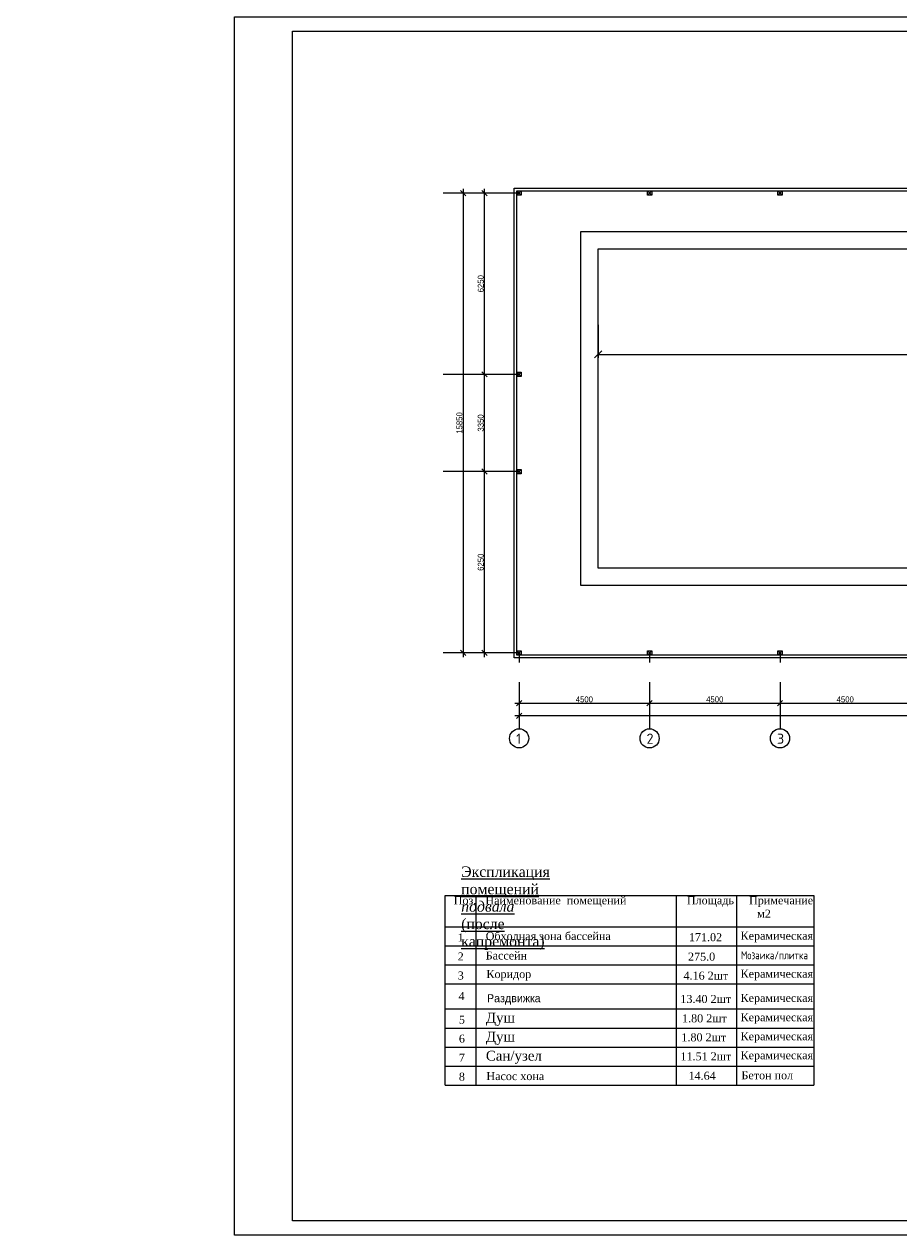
# Model space of a CAD drawing. Extents: x 4114239 to 5838486, y 780458 to 1383318.
# Tile 176 of 231: x 4440691 to 4470874, y 1287246 to 1328746. Entities that reach past the tile are written whole.
import ezdxf
from ezdxf import colors
from ezdxf.entities.mleader import LeaderData, LeaderLine
from ezdxf.math import Vec2, Vec3

# ---------------------------------------------------------------- set-up
doc = ezdxf.new("R2010")
doc.units = 0
doc.header["$MEASUREMENT"] = 0
doc.linetypes.add('DASHED', pattern=[0.75, 0.5, -0.25])
doc.layers.add('-N1-B1-', color=5, linetype='Continuous', lineweight=50)
doc.layers.add('Основные', color=160, linetype='Continuous', lineweight=40)
doc.layers.add('7', color=7, linetype='Continuous')
doc.layers.add('РАЗРЕЗ', color=7, linetype='Continuous')
doc.layers.add('PDF_Text', color=7, linetype='Continuous', true_color=0x002eb8)
doc.styles.add('676767', font='times.ttf')
doc.styles.add('ISOCPEUR_1.00', font='isocpeui.ttf')
doc.styles.add('PDF ISOCPEUR', font='isocpeur.ttf')
doc.styles.add('Text style', font='isocpeur.ttf', dxfattribs={"height": 250})
doc.styles.add('ГОСТ 250', font='isocpeui.ttf', dxfattribs={"height": 300})
doc.dimstyles.new('Dim Style', dxfattribs={"dimtxt": 250, "dimasz": 250, "dimexe": 125, "dimexo": 62.5, "dimgap": 62.5, "dimtad": 1, "dimdec": 0, "dimtxsty": 'Text style', "dimblk": 'OBLIQUE', "dimcen": 250, "dimclrd": 256, "dimclre": 256, "dimclrt": 256, "dimadec": 0, "dimazin": 0, "dimtfac": 1, "dimtdec": 0, "dimtmove": 0, "dimatfit": 3, "dimldrblk": 'OBLIQUE', "dimfxl": 1, "dimlwd": -1, "dimlwe": -1, "dimarcsym": 0})
doc.dimstyles.new('ISO-25$0', dxfattribs={"dimtxt": 200, "dimasz": 180, "dimexe": 200, "dimexo": 300, "dimgap": 30, "dimtad": 1, "dimdec": 0, "dimdsep": 46, "dimtxsty": 'Standard', "dimblk": 'OBLIQUE', "dimcen": 2, "dimdle": 150, "dimclrd": 256, "dimclre": 256, "dimclrt": 256, "dimadec": 0, "dimazin": 0, "dimtfac": 1, "dimtdec": 0, "dimtmove": 1, "dimatfit": 3, "dimldrblk": 'OBLIQUE', "dimfxl": 500, "dimfxlon": 1, "dimarcsym": 0})

# ---------------------------------------------------------------- blocks, each defined once
blk = doc.blocks.new('fffffffffffffffffffffffffffddddddddfz')
at = {"color": 0}
blk.add_lwpolyline([(3133299, 2648112), (3133449, 2648112), (3133449, 2647962), (3133299, 2647962)], close=True, dxfattribs=at)
for points in [[(3133449, 2648112), (3133299, 2647962)], [(3133449, 2647962), (3133299, 2648112)]]:
    blk.add_lwpolyline(points, dxfattribs=at)
blk = doc.blocks.new('_Oblique')
at = {"color": 0, "linetype": 'ByBlock', "lineweight": -2}
blk.add_line((-0.5, -0.5), (0.5, 0.5), dxfattribs=at)
blk = doc.blocks.new('*D1994')
at = {"color": 218, "lineweight": -2, "true_color": 0x4d004d, "transparency": 16777216}
for p, q in [((4457005, 1313320), (4456375, 1313320)), ((4456575, 1306920), (4456575, 1313470)), ((4457005, 1307070), (4456375, 1307070))]:
    blk.add_line(p, q, dxfattribs=at)
at = {"layer": 'Defpoints', "color": 0, "transparency": 16777216}
for p in [(4456575, 1313320), (4457305, 1313320), (4457305, 1307070)]:
    blk.add_point(p, dxfattribs=at)
at = {"color": 218, "lineweight": -2, "true_color": 0x4d004d, "transparency": 16777216, "xscale": 180, "yscale": 180, "zscale": 180}
for p, rotation in [((4456575, 1313320), 90), ((4456575, 1307070), 270)]:
    blk.add_blockref('_Oblique', p, dxfattribs=dict(at, rotation=rotation))
at = {"color": 218, "true_color": 0x4d004d, "transparency": 16777216, "insert": (4456445, 1310195), "char_height": 200, "attachment_point": 5, "rotation": 90}
blk.add_mtext('6250', dxfattribs=at)
blk = doc.blocks.new('*D1995')
at = {"color": 218, "lineweight": -2, "true_color": 0x4d004d, "transparency": 16777216}
for p, q in [((4456575, 1313170), (4456575, 1316820)), ((4456701, 1316670), (4456375, 1316670)), ((4457005, 1313320), (4456375, 1313320))]:
    blk.add_line(p, q, dxfattribs=at)
at = {"layer": 'Defpoints', "color": 0, "transparency": 16777216}
for p in [(4456575, 1316670), (4457001, 1316670), (4457305, 1313320)]:
    blk.add_point(p, dxfattribs=at)
at = {"color": 218, "lineweight": -2, "true_color": 0x4d004d, "transparency": 16777216, "xscale": 180, "yscale": 180, "zscale": 180}
for p, rotation in [((4456575, 1316670), 90), ((4456575, 1313320), 270)]:
    blk.add_blockref('_Oblique', p, dxfattribs=dict(at, rotation=rotation))
at = {"color": 218, "true_color": 0x4d004d, "transparency": 16777216, "insert": (4456445, 1314995), "char_height": 200, "attachment_point": 5, "rotation": 90}
blk.add_mtext('3350', dxfattribs=at)
blk = doc.blocks.new('*D1996')
at = {"color": 218, "lineweight": -2, "true_color": 0x4d004d, "transparency": 16777216}
for p, q in [((4456575, 1316520), (4456575, 1323070)), ((4456654, 1322920), (4456375, 1322920)), ((4456701, 1316670), (4456375, 1316670))]:
    blk.add_line(p, q, dxfattribs=at)
at = {"layer": 'Defpoints', "color": 0, "transparency": 16777216}
for p in [(4456575, 1322920), (4456954, 1322920), (4457001, 1316670)]:
    blk.add_point(p, dxfattribs=at)
at = {"color": 218, "lineweight": -2, "true_color": 0x4d004d, "transparency": 16777216, "xscale": 180, "yscale": 180, "zscale": 180}
for p, rotation in [((4456575, 1322920), 90), ((4456575, 1316670), 270)]:
    blk.add_blockref('_Oblique', p, dxfattribs=dict(at, rotation=rotation))
at = {"color": 218, "true_color": 0x4d004d, "transparency": 16777216, "insert": (4456445, 1319795), "char_height": 200, "attachment_point": 5, "rotation": 90}
blk.add_mtext('6250', dxfattribs=at)
blk = doc.blocks.new('*D1997')
at = {"color": 218, "lineweight": -2, "true_color": 0x4d004d, "transparency": 16777216}
for p, q in [((4455840, 1323070), (4455840, 1306920)), ((4456340, 1322920), (4455640, 1322920)), ((4456340, 1307070), (4455640, 1307070))]:
    blk.add_line(p, q, dxfattribs=at)
at = {"layer": 'Defpoints', "color": 0, "transparency": 16777216}
for p in [(4456954, 1322920), (4455840, 1307070), (4457005, 1307070)]:
    blk.add_point(p, dxfattribs=at)
at = {"color": 218, "lineweight": -2, "true_color": 0x4d004d, "transparency": 16777216, "xscale": 180, "yscale": 180, "zscale": 180}
for p, rotation in [((4455840, 1322920), 90), ((4455840, 1307070), 270)]:
    blk.add_blockref('_Oblique', p, dxfattribs=dict(at, rotation=rotation))
at = {"color": 218, "true_color": 0x4d004d, "transparency": 16777216, "insert": (4455710, 1314995), "char_height": 200, "attachment_point": 5, "rotation": 90}
blk.add_mtext('15850', dxfattribs=at)
blk = doc.blocks.new('*D2001')
at = {"color": 218, "lineweight": -2, "true_color": 0x4d004d, "transparency": 16777216}
for p, q in [((4457771, 1305836), (4457771, 1305136)), ((4462271, 1305836), (4462271, 1305136)), ((4457621, 1305336), (4462421, 1305336))]:
    blk.add_line(p, q, dxfattribs=at)
at = {"layer": 'Defpoints', "color": 0, "transparency": 16777216}
for p in [(4457771, 1306895), (4462271, 1306895), (4462271, 1305336)]:
    blk.add_point(p, dxfattribs=at)
at = {"color": 218, "lineweight": -2, "true_color": 0x4d004d, "transparency": 16777216, "xscale": 180, "yscale": 180, "zscale": 180, "rotation": 180}
blk.add_blockref('_Oblique', (4457771, 1305336), dxfattribs=at)
at = {"color": 218, "lineweight": -2, "true_color": 0x4d004d, "transparency": 16777216, "xscale": 180, "yscale": 180, "zscale": 180}
blk.add_blockref('_Oblique', (4462271, 1305336), dxfattribs=at)
at = {"color": 218, "true_color": 0x4d004d, "transparency": 16777216, "insert": (4460021, 1305466), "char_height": 200, "attachment_point": 5}
blk.add_mtext('4500', dxfattribs=at)
blk = doc.blocks.new('*D2002')
at = {"color": 218, "lineweight": -2, "true_color": 0x4d004d, "transparency": 16777216}
for p, q in [((4462271, 1305836), (4462271, 1305136)), ((4462121, 1305336), (4466921, 1305336)), ((4466771, 1305461), (4466771, 1305136))]:
    blk.add_line(p, q, dxfattribs=at)
at = {"layer": 'Defpoints', "color": 0, "transparency": 16777216}
for p in [(4462271, 1306895), (4466771, 1305761), (4466771, 1305336)]:
    blk.add_point(p, dxfattribs=at)
at = {"color": 218, "lineweight": -2, "true_color": 0x4d004d, "transparency": 16777216, "xscale": 180, "yscale": 180, "zscale": 180, "rotation": 180}
blk.add_blockref('_Oblique', (4462271, 1305336), dxfattribs=at)
at = {"color": 218, "lineweight": -2, "true_color": 0x4d004d, "transparency": 16777216, "xscale": 180, "yscale": 180, "zscale": 180}
blk.add_blockref('_Oblique', (4466771, 1305336), dxfattribs=at)
at = {"color": 218, "true_color": 0x4d004d, "transparency": 16777216, "insert": (4464521, 1305466), "char_height": 200, "attachment_point": 5}
blk.add_mtext('4500', dxfattribs=at)
blk = doc.blocks.new('*D2003')
at = {"color": 218, "lineweight": -2, "true_color": 0x4d004d, "transparency": 16777216}
for p, q in [((4471271, 1305836), (4471271, 1305136)), ((4466621, 1305336), (4471421, 1305336)), ((4466771, 1305461), (4466771, 1305136))]:
    blk.add_line(p, q, dxfattribs=at)
at = {"layer": 'Defpoints', "color": 0, "transparency": 16777216}
for p in [(4471271, 1306177), (4466771, 1305761), (4471271, 1305336)]:
    blk.add_point(p, dxfattribs=at)
at = {"color": 218, "lineweight": -2, "true_color": 0x4d004d, "transparency": 16777216, "xscale": 180, "yscale": 180, "zscale": 180, "rotation": 180}
blk.add_blockref('_Oblique', (4466771, 1305336), dxfattribs=at)
at = {"color": 218, "lineweight": -2, "true_color": 0x4d004d, "transparency": 16777216, "xscale": 180, "yscale": 180, "zscale": 180}
blk.add_blockref('_Oblique', (4471271, 1305336), dxfattribs=at)
at = {"color": 218, "true_color": 0x4d004d, "transparency": 16777216, "insert": (4469021, 1305466), "char_height": 200, "attachment_point": 5}
blk.add_mtext('4500', dxfattribs=at)
blk = doc.blocks.new('*D1998')
at = {"color": 218, "lineweight": -2, "true_color": 0x4d004d, "transparency": 16777216}
for p, q in [((4493921, 1304897), (4457621, 1304897)), ((4457771, 1304897), (4457771, 1304697)), ((4493771, 1304897), (4493771, 1304697))]:
    blk.add_line(p, q, dxfattribs=at)
at = {"layer": 'Defpoints', "color": 0, "transparency": 16777216}
for p in [(4457771, 1305136), (4457771, 1304897), (4493771, 1305136)]:
    blk.add_point(p, dxfattribs=at)
at = {"color": 218, "lineweight": -2, "true_color": 0x4d004d, "transparency": 16777216, "xscale": 180, "yscale": 180, "zscale": 180, "rotation": 180}
blk.add_blockref('_Oblique', (4457771, 1304897), dxfattribs=at)
at = {"color": 218, "lineweight": -2, "true_color": 0x4d004d, "transparency": 16777216, "xscale": 180, "yscale": 180, "zscale": 180}
blk.add_blockref('_Oblique', (4493771, 1304897), dxfattribs=at)
at = {"color": 218, "true_color": 0x4d004d, "transparency": 16777216, "insert": (4475771, 1305027), "char_height": 200, "attachment_point": 5}
blk.add_mtext('36000', dxfattribs=at)
blk = doc.blocks.new('*D1999')
at = {"transparency": 16777216}
for p, q in [((4460496, 1318376), (4460496, 1317235)), ((4485696, 1318376), (4485696, 1317235)), ((4460496, 1317360), (4485696, 1317360))]:
    blk.add_line(p, q, dxfattribs=at)
at = {"layer": 'Defpoints', "color": 0, "transparency": 16777216}
for p in [(4460496, 1318438), (4485696, 1318438), (4485696, 1317360)]:
    blk.add_point(p, dxfattribs=at)
at = {"transparency": 16777216, "xscale": 250, "yscale": 250, "zscale": 250, "rotation": 180}
blk.add_blockref('_Oblique', (4460496, 1317360), dxfattribs=at)
at = {"transparency": 16777216, "xscale": 250, "yscale": 250, "zscale": 250}
blk.add_blockref('_Oblique', (4485696, 1317360), dxfattribs=at)
at = {"transparency": 16777216, "insert": (4473096, 1317547), "char_height": 250, "attachment_point": 5, "style": 'Text style', "bg_fill": 3, "box_fill_scale": 1.25, "bg_fill_color": 256, "bg_fill_true_color": 13158600, "bg_fill_transparency": 0}
blk.add_mtext('25200', dxfattribs=at)
blk = doc.blocks.new('_None')

msp = doc.modelspace()

# ---------------------------------------------------------------- linework, layer by layer
at = {"color": 1, "linetype": 'DASHED', "ltscale": 2}
for p, q in [((4457771.0948, 1322919.9852), (4455153.3659, 1322919.9852)), ((4457771.0948, 1316669.9852), (4455153.3659, 1316669.9852)), ((4457771.0948, 1313319.9852), (4455153.3659, 1313319.9852)), ((4457771.0948, 1307069.9852), (4455153.3659, 1307069.9852)), ((4457771.0948, 1307069.9852), (4457771.0948, 1304452.2562)), ((4462271.0948, 1307069.9852), (4462271.0948, 1304452.2562)), ((4466771.0948, 1307069.9852), (4466771.0948, 1304452.2562))]:
    msp.add_line(p, q, dxfattribs=at)
at = {"lineweight": 13}
for p, q in [((4455215.7362, 1292169.2473), (4455215.7362, 1298703.0829)), ((4455215.7362, 1298703.0829), (4463187.402, 1298703.0829)), ((4456290.1564, 1292169.2473), (4456290.1564, 1298703.0829)), ((4463187.402, 1298703.0829), (4463187.402, 1292169.2473)), ((4463187.402, 1298703.0829), (4467935.6475, 1298703.0829)), ((4465267.9081, 1298703.0829), (4465267.9081, 1292169.2473)), ((4455215.7362, 1297622.4581), (4467935.6475, 1297622.4581)), ((4455215.7362, 1296967.1551), (4463187.402, 1296967.1551)), ((4463187.402, 1296967.1551), (4467935.6475, 1296967.1551)), ((4455215.7362, 1296311.8521), (4467935.6475, 1296311.8521)), ((4455215.7362, 1295656.5491), (4467935.6475, 1295656.5491)), ((4455215.7362, 1294801.8627), (4467935.6475, 1294801.8627)), ((4455215.7362, 1294135.1563), (4463187.402, 1294135.1563)), ((4463187.402, 1294135.1563), (4467935.6475, 1294135.1563)), ((4455215.7362, 1293479.8533), (4463187.402, 1293479.8533)), ((4463187.402, 1293479.8533), (4467935.6475, 1293479.8533)), ((4455215.7362, 1292824.5503), (4463187.402, 1292824.5503)), ((4463187.402, 1292824.5503), (4467935.6475, 1292824.5503)), ((4455215.7362, 1292169.2473), (4467935.6475, 1292169.2473)), ((4455215.7362, 1292169.2473), (4463187.402, 1292169.2473)), ((4463187.402, 1292169.2473), (4467935.6475, 1292169.2473))]:
    msp.add_line(p, q, dxfattribs=at)
at = {"color": 0}
for points in [[(4485908.7836, 1306894.9852), (4457596.0948, 1306894.9852), (4457596.0948, 1323094.9852), (4493946.3235, 1323094.9852), (4493945.1545, 1314794.9827)], [(4485908.7742, 1306994.9852), (4457696.0948, 1306994.9852), (4457696.0948, 1322994.9852), (4493846.3094, 1322994.9852), (4493845.3111, 1314794.9827)], [(4460496.0948, 1320994.9852), (4485696.0948, 1320994.9852), (4485696.0948, 1309994.9852), (4460496.0948, 1309994.9852), (4460496.0948, 1320994.9852)]]:
    msp.add_lwpolyline(points, dxfattribs=at)
for points in [[(4457696.0948, 1322994.9852), (4488515.2091, 1322994.9852), (4488515.2091, 1306994.9852), (4457696.0948, 1306994.9852)], [(4459896.0948, 1321594.9852), (4486296.0948, 1321594.9852), (4486296.0948, 1309394.9852), (4459896.0948, 1309394.9852)]]:
    msp.add_lwpolyline(points, close=True, dxfattribs=at)
for centre in [(4457771.0948, 1304122.2562), (4462271.0948, 1304122.2562), (4466771.0948, 1304122.2562)]:
    msp.add_circle(centre, 330)
at = {"layer": 'РАЗРЕЗ', "linetype": 'ByBlock', "lineweight": 25, "ltscale": 2}
msp.add_lwpolyline([(4455215.7362, 1292169.2473), (4455215.7362, 1298703.0829), (4467935.6475, 1298703.0829), (4467935.6475, 1292169.2473)], dxfattribs=at)

# ---------------------------------------------------------------- block references
at = {"color": 0}
for p in [(1324396.6809, -1325116.8725), (1328896.6809, -1325116.8725), (1333396.6809, -1325116.8725), (1324396.6809, -1331366.8725), (1324396.6809, -1334716.8725), (1324396.6809, -1340966.8725), (1328896.6809, -1340966.8725), (1333396.6809, -1340966.8725)]:
    msp.add_blockref('fffffffffffffffffffffffffffddddddddfz', p, dxfattribs=at)

# ---------------------------------------------------------------- texts
at = {"style": '676767'}
for s, height, p in [('1', 276.0012, (4455652.4281, 1297120.8457)), ('171.02', 276.0012, (4463626.894, 1297131.0914)), ('2', 276.0012, (4455652.4281, 1296465.5427)), ('275.0', 276.0012, (4463596.9694, 1296460.6624)), ('3', 276.0012, (4455652.4281, 1295810.2397)), ('4.16 2шт ', 276.0012, (4463441.8062, 1295805.3594)), ('4', 276.0012, (4455682.0709, 1295105.0651)), ('13.40 2шт', 276.0012, (4463333.0784, 1295000.5447)), ('5', 276.0012, (4455692.7683, 1294288.8469)), ('Душ', 339.84516, (4456624.3455, 1294324.5279)), ('1.80 2шт', 276.0012, (4463391.8416, 1294333.8383)), ('Душ', 339.84516, (4456624.3455, 1293669.2249)), ('6', 276.0012, (4455692.7683, 1293633.5439)), ('1.80 2шт', 276.0012, (4463369.245, 1293678.5353)), ('7', 276.0012, (4455692.7683, 1292978.2409)), ('Cан/узел', 339.84516, (4456624.3455, 1293013.9219)), ('11.51 2шт', 276.0012, (4463336.4106, 1293023.2323)), ('8', 276.0012, (4455692.7683, 1292322.9379)), ('14.64', 276.0012, (4463614.694, 1292354.073))]:
    msp.add_text(s, height=height, dxfattribs=at).set_placement(p)
at = {"color": 5, "style": '676767'}
for s, p in [('Керамическая', (4465410.5892, 1297181.989)), ('Керамическая', (4465410.5892, 1295871.383)), ('Керамическая', (4465410.5892, 1295038.5687)), ('Керамическая', (4465410.5892, 1294371.8623)), ('Керамическая', (4465410.5892, 1293716.5593)), ('Керамическая', (4465410.5892, 1293061.2563)), ('Бетон пол', (4465441.438, 1292370.225))]:
    msp.add_text(s, height=276.0012, dxfattribs=at).set_placement(p)
at = {"color": 0, "style": '676767'}
msp.add_text('  Коридор                                                       ', height=276.0012, dxfattribs=at).set_placement((4456435.5483, 1295859.5345))
at = {"lineweight": 13, "char_height": 360, "attachment_point": 1, "style": '676767'}
for s, insert, width in [('{\\LЭкспликация  помещений \\A1;\\fTimes New Roman|b0|i1|c204|p18;\\C0;подвала\\A0;\\fTimes New Roman|b0|i0|c204|p18;\\C256;  (после капремонта) }', (4455772.0721, 1299707.4989), 27.274029), ('\\pxsm1;{\\H0.76667x;Поз\\fTimes New Roman|b0|i0|c238|p18;.   \\fTimes New Roman|b0|i0|c204|p18;Наименование  помещений                    Площадь     Примечание} \\P                                                                             {\\H0.76667x;м\\fTimes New Roman|b0|i0|c238|p18;2}', (4455515.3659, 1298677.808), 12354.48058), ('\\A1;\\pxsm1;{\\H0.76667x;Обходная зона бассейна }', (4456617.8633, 1297446.5103), 12354.48058), ('\\A1;\\pxsm1;{\\H0.76667x;Бассейн}', (4456617.8633, 1296774.8933), 12354.48058)]:
    msp.add_mtext(s, dxfattribs=dict(at, insert=insert, width=width))
at = {"color": 0, "attachment_point": 1}
for s, insert, char_height, width in [('{\\fISOCPEUR|b0|i0|c204|p34;\\W0.8;\\C5;Мозаика/плитка}', (4465426.1576, 1296782.8426), 276.0012, 1982.944365), ('Раздвижка', (4456661.1054, 1295302.7464), 276.0012, 1982.944365), ('{\\fTimes New Roman|b0|i0|c204|p18;Насос хона}', (4456642.6522, 1292617.7844), 276.00024, 2600.065168)]:
    msp.add_mtext(s, dxfattribs=dict(at, insert=insert, char_height=char_height, width=width))
at = {"layer": 'PDF_Text', "color": 0, "style": 'PDF ISOCPEUR'}
for s, p in [('1', (4457667.1742, 1303935.0765)), ('2', (4462167.1742, 1303935.0765)), ('3', (4466667.1742, 1303935.0765))]:
    msp.add_text(s, height=351.7196, dxfattribs=at).set_placement(p)
at = {"layer": 'Основные', "color": 0, "char_height": 351, "attachment_point": 1, "style": 'ГОСТ 250'}
for s, insert, width in [('\\pi1037;\\PВодоросли являются естественной формой растительной жизни. Они присутствуют во всех природных водоемах - реках, озерах и т. д. Присутствие водорослей в бассейне является крайне нежелательным, так как рост колоний водорослей приводит к помутнению воды и делает элементы конструкции бассейна скользкими и опасными. Процесс дезинфекции должен эффективно сдерживать развитие водорослей, но иногда приходится прибегать к использованию дополнительных химикатов - альгицидов.\\PВ случае правильного ухода за водой и адекватной дезинфекции в бассейне не происходит передача вирусных инфекций.  Существуют два организма, особенно устойчивых к дезинфекции - патогенные цисты CRYPTOSPORIDIUM и GIARDIA. Эти микроскопические простейшие широко встречаются в окружающей среде.   Хотя эти организмы и устойчивы к дезинфекции, они крупнее чем, например, бактерии, и поэтому могут эффективно удаляться флоккуляцией с последующей фильтрацией.\\PСами купающиеся вносят в воду ряд загрязнителей. Наиболее важными из них являются азот-содержащие соединения пота и мочи, которые, находясь в аммонийной (положительно заряженной) форме, реагируют с некоторыми дезинфицирующими агентами с образованием побочных продуктов, вызывающих раздражение. Для снижения отрицательного эффекта их действия требуется использование специальных реагентов или разбавление воды.  ^I{\\fISOCPEUR|b1|i1|c204|p34; \\P} ^I{\\fISOCPEUR|b1|i1|c204|p34; }  В настоящий момент гипохлорит натрия является самым популярным дезинфицирующим агентом для бассейнов. Производители предлагают гипохлорит натрия либо в виде концентрированного раствора, представляющего  собой бледно-желтую жидкость с запахом бытового отбеливателя. Коммерческие жидкие препараты содержат от 10 до 15% хлора. ', (4311654.6754, 1338295.7801), 18421.135735), ('\\pi1037; Гипохлорит получают, пропуская газообразный хлор через раствор гидроксида натрия в строго контролируемых условиях. Для повышения стабильности препарата при хранении часть не прореагировавшей щелочи оставляют в дезинфицирующем средстве, поэтому получаемый раствор препарата характеризуется очень высоком значением pH - около 12.\\PДаже при соблюдении благоприятных условий хранения (в темном месте при пониженной температуре) гипохлорит медленно разлагается, теряя часть хлора и образуя кислород. Однако значение pH при этом остается высоким.  В летние месяцы рекомендуется хранить раствор гипохлорита натрия в темном контейнере не дольше одного месяца при максимально низкой температуре.\\P{\\LНикогда не добавляйте кислоту непосредственно к раствору гипохлорита, так как это приведет к образованию ядовитого газообразного хлора.\\P\\pi0;ВНИМАНИЕ: ВСЕГДА вносите химический агент в воду. НИКОГДА не добавляйте воду к химическим агентам во избежание несчастных случаев.\\P}   Необходимая для коррекции pH кислота должна подаваться в бассейн постепенно. В случае использования хлористоводородной (соляной) кислоты ее необходимо разбавить перед добавлением в бассейн.  Это можно сделать, например, в ведре или канистре, добавив к воде из бассейна соляную кислоту (конкретные концентрации, объемы и дозировки должны присутствовать в инструкции по применению, предоставляемой производителем).\\P\\pi1037;При применении сухого препарата для понижения pH (гидросульфата натрия) его необходимо предварительно растворить в воде. Вне зависимости от того, какой препарат вы используете (жидкий или твердый), старайтесь как можно более равномерно распределять в бассейне приготовленный раствор понижающего pH реагента. \\PГипохлорит кальция  является более стабильным аналогом гипохлорита натрия. Коммерчески доступны препараты в форме гранул или таблеток с содержанием доступного хлора вплоть до 65%, что выше, чем в случае гипохлорита натрия.\\PГипохлорит кальция растворяют в воде и подают в циркуляционную систему автоматически.  Постоянное использование гипохлорита приводит к увеличению уровня кальция в воде. Это является безусловным достоинством препарата в регионах с мягкой водой. В таких условиях в бассейнах часто наблюдается «растворение» цемента между керамическими плитками из-за того, что вода испытывает «нехватку кальция», и ей требуются источники кальция для компенсации его уровня. В этом случае гипохлорит кальция выполняет сразу две функции: дезинфицирует воду и помогает устранить нехватку кальция.', (4311639.514, 1322203.1881), 18425.165916)]:
    msp.add_mtext(s, dxfattribs=dict(at, insert=insert, width=width))

# ---------------------------------------------------------------- dimensions: what is measured, and where the dimension line sits
at = {"color": 0}
for base, p1, p2, picture, middle in [((4455840.4055, 1307069.9852), (4456953.643, 1322919.9852), (4457005.409, 1307069.9852), '*D1997', (4455710.4055, 1314994.9852)), ((4456574.5118, 1322919.9852), (4457000.9138, 1316669.9852), (4456953.643, 1322919.9852), '*D1996', (4456444.5118, 1319794.9852)), ((4456574.5118, 1316669.9852), (4457305.409, 1313319.9852), (4457000.9138, 1316669.9852), '*D1995', (4456444.5118, 1314994.9852)), ((4456574.5118, 1313319.9852), (4457305.409, 1307069.9852), (4457305.409, 1313319.9852), '*D1994', (4456444.5118, 1310194.9852))]:
    dim = msp.add_linear_dim(base=base, p1=p1, p2=p2, angle=90, dimstyle='ISO-25$0', dxfattribs=at)
    dim.commit()
    dim.dimension.update_dxf_attribs({"geometry": picture, "text_midpoint": middle})
for base, p1, p2, picture, middle in [((4462271.0948, 1305335.8407), (4457771.08, 1306894.9703), (4462271.0948, 1306894.9703), '*D2001', (4460021.0874, 1305465.8407)), ((4466771.0948, 1305335.8407), (4462271.0948, 1306894.9703), (4466771.0948, 1305761.1207), '*D2002', (4464521.0948, 1305465.8407)), ((4471271.0948, 1305335.8407), (4466771.0948, 1305761.1207), (4471271.0948, 1306176.8038), '*D2003', (4469021.0948, 1305465.8407)), ((4457771.08, 1304897.3246), (4493771.0948, 1305135.8407), (4457771.08, 1305135.8407), '*D1998', (4475771.0874, 1305027.3246))]:
    dim = msp.add_linear_dim(base=base, p1=p1, p2=p2, dimstyle='ISO-25$0', dxfattribs=at)
    dim.commit()
    dim.dimension.update_dxf_attribs({"geometry": picture, "text_midpoint": middle})

# ---------------------------------------------------------------- next in the draw order: dimensions: what is measured, and where the dimension line sits
dim = msp.add_linear_dim(base=(4485696.0948, 1317359.5019), p1=(4460496.0948, 1318438.197), p2=(4485696.0948, 1318438.197), dimstyle='Dim Style', override={"dimtfill": 1, "dimarcsym": 1})
dim.commit()
dim.dimension.update_dxf_attribs({"geometry": '*D1999', "text_midpoint": (4473096.0948, 1317547.0019)})

# ---------------------------------------------------------------- next in the draw order: leaders
at = {"layer": '-N1-B1-', "color": 0}
ml = msp.add_multileader_mtext('Standard', dxfattribs=at)
ml.set_content('{\\C0;Выпуск К1-1 \\P∅110 L=5000}', color=(0, 0, 0), style='ISOCPEUR_1.00')
ml.set_leader_properties(color=256, linetype='ByLayer', lineweight=15)
ml.set_arrow_properties(name='NONE')
ml.build(insert=Vec2(0, 0))
ml.multileader.update_dxf_attribs({"text_left_attachment_type": 6, "text_right_attachment_type": 6, "dogleg_length": 0.1251, "arrow_head_size": 160000, "scale": 200})
ctx = ml.context
ctx.base_point, ctx.scale, ctx.char_height, ctx.arrow_head_size, ctx.landing_gap_size, ctx.plane_origin = Vec3(4498152.2194, 1323513.7049), 200, 250, 160000, 0, Vec3(4512217.2253, 1329795.9142)
ctx.left_attachment, ctx.right_attachment, ctx.text_align_type = 6, 6, 1
notes = []
notes.append((ctx, [(1, (1, 1, 0), (4498127.1937, 1323513.7049), (1, 0), 25.0257, [(2, [(4497283.5682, 1322799.7639)], 0, [])])]))
ctx.mtext.insert, ctx.mtext.rotation, ctx.mtext.width, ctx.mtext.alignment, ctx.mtext.flow_direction = Vec3(4499132.8065, 1323813.7049), 6.2831853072, 2397.184066, 2, 5
ctx.mtext.has_bg_fill, ctx.mtext.bg_color, ctx.mtext.bg_scale_factor, ctx.mtext.bg_transparency, ctx.mtext.use_window_bg_color = 1, -1073741824, 1, 0, 1
ml = msp.add_multileader_mtext('Standard', dxfattribs=at)
ml.set_content('{\\C0;Выпуск К1-2 \\P∅110 L=5000}', color=(0, 0, 0), style='ISOCPEUR_1.00')
ml.set_leader_properties(color=256, linetype='ByLayer', lineweight=15)
ml.set_arrow_properties(name='NONE')
ml.build(insert=Vec2(0, 0))
ml.multileader.update_dxf_attribs({"text_left_attachment_type": 6, "text_right_attachment_type": 6, "dogleg_length": 0.1251, "arrow_head_size": 160000, "scale": 200})
ctx = ml.context
ctx.base_point, ctx.scale, ctx.char_height, ctx.arrow_head_size, ctx.landing_gap_size, ctx.plane_origin = Vec3(4498152.2194, 1306432.4421), 200, 250, 160000, 0, Vec3(4512217.2253, 1300150.2328)
ctx.left_attachment, ctx.right_attachment, ctx.text_align_type = 6, 6, 1
notes.append((ctx, [(1, (1, 1, 0), (4498127.1937, 1306432.4421), (1, 0), 25.0257, [(2, [(4497283.5682, 1307146.3831)], 0, [])])]))
ctx.mtext.insert, ctx.mtext.width, ctx.mtext.alignment, ctx.mtext.flow_direction = Vec3(4499153.0716, 1306732.4421), 2397.184066, 2, 5
ctx.mtext.has_bg_fill, ctx.mtext.bg_color, ctx.mtext.bg_scale_factor, ctx.mtext.bg_transparency, ctx.mtext.use_window_bg_color = 1, -1073741824, 1, 0, 1
for ctx, leaders in notes:
    for number, flags, end, landing, length, lines in leaders:
        leader = LeaderData()
        leader.index, (leader.has_last_leader_line, leader.has_dogleg_vector, leader.attachment_direction) = number, flags
        leader.last_leader_point, leader.dogleg_vector, leader.dogleg_length = Vec3(end), Vec3(landing), length
        for number, points, colour, breaks in lines:
            line = LeaderLine()
            line.index, line.vertices, line.color, line.breaks = number, Vec3.list(points), colors.encode_raw_color(colour), breaks
            leader.lines.append(line)
        ctx.leaders.append(leader)

# ---------------------------------------------------------------- next in the draw order: linework, layer by layer
at = {"ltscale": 100}
msp.add_lwpolyline([(4506856.0865, 1287495.9427), (4449956.0865, 1287495.9427), (4449956.0865, 1328495.9427), (4506856.0865, 1328495.9427)], close=True, dxfattribs=at)
at = {"layer": '7', "ltscale": 0.001}
msp.add_lwpolyline([(4447956.0865, 1328995.9427), (4507356.0865, 1328995.9427), (4507356.0865, 1286995.9427), (4447956.0865, 1286995.9427)], close=True, dxfattribs=at)

doc.saveas('drawing.dxf')
